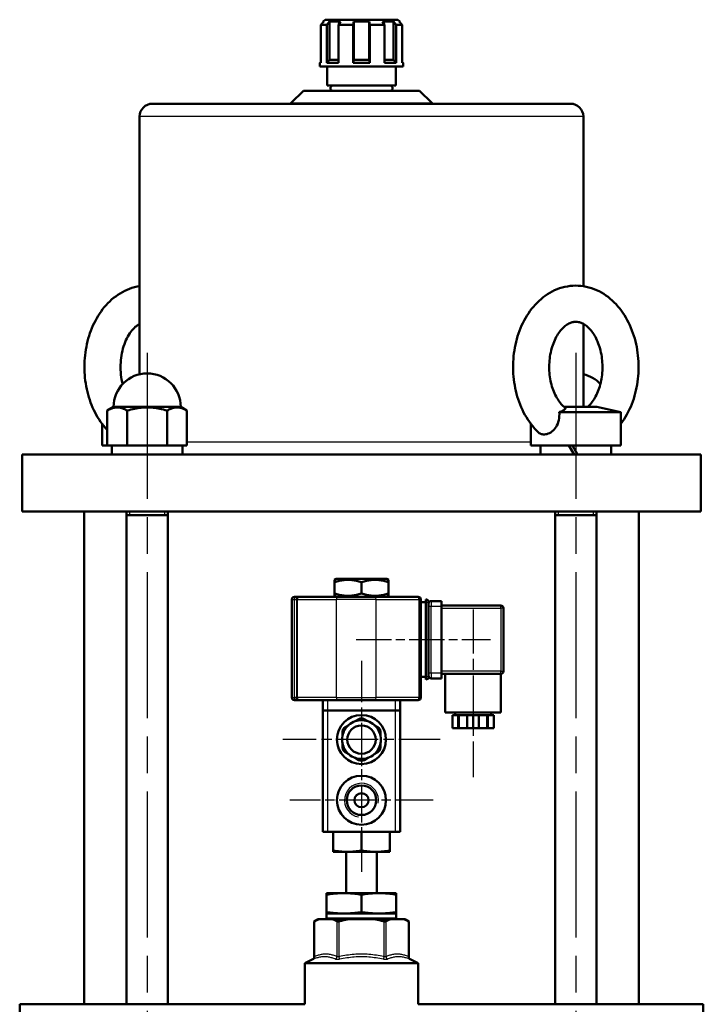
# Model space of a CAD drawing. Header units: millimetres. Extents: x 125 to 1848, y 446 to 2425.
# Tile 13 of 13: x 1460 to 1725, y 2025 to 2406. Entities that reach past the tile are written whole.
import ezdxf

# ---------------------------------------------------------------- set-up
doc = ezdxf.new("R2010")
doc.units = ezdxf.units.MM
doc.header["$LTSCALE"] = 10
doc.linetypes.add('CHAIN', pattern=[0.3543, 0.2362, -0.0295, 0.0591, -0.0295])
for name, color, linetype, lineweight in [('Gewinde(DIN)', 3, 'Continuous', 25), ('Mittellinie(DIN)', 4, 'CHAIN', 25), ('Mittelpunktmarkierung(DIN)', 4, 'CHAIN', 25), ('Sichtbare Kanten(DIN)', 7, 'Continuous', 50), ('Sichtbare tangentiale Kanten(DIN)', 3, 'Continuous', 25)]:
    doc.layers.add(name, color=color, linetype=linetype, lineweight=lineweight)

msp = doc.modelspace()

# ---------------------------------------------------------------- linework, layer by layer
at = {"layer": 'Gewinde(DIN)'}
for p, q in [((1503.09, 2215.75), (1503.09, 2214.25)), ((1516.68, 2214.25), (1516.68, 2215.75)), ((1669.26, 2215.75), (1669.26, 2214.25)), ((1682.85, 2214.25), (1682.85, 2215.75))]:
    msp.add_line(p, q, dxfattribs=at)
msp.add_arc((1592.97, 2103.83), 6.58, 350, 260, dxfattribs=at)
at = {"layer": 'Mittellinie(DIN)', "linetype": 'CHAIN', "ltscale": 23.990969}
for p, q in [((1509.89, 2277.25), (1509.89, 1958.25)), ((1676.06, 2277.25), (1676.06, 1958.25))]:
    msp.add_line(p, q, dxfattribs=at)
at = {"layer": 'Mittellinie(DIN)', "linetype": 'CHAIN', "ltscale": 7.222748}
msp.add_line((1636.22, 2177.78), (1636.22, 2112.78), dxfattribs=at)
at = {"layer": 'Mittellinie(DIN)', "linetype": 'CHAIN', "ltscale": 5.778179}
msp.add_line((1590.97, 2166.13), (1642.97, 2166.13), dxfattribs=at)
at = {"layer": 'Mittelpunktmarkierung(DIN)', "linetype": 'CHAIN', "ltscale": 6.778265}
for p, q in [((1592.97, 2157.83), (1592.97, 2096.83)), ((1623.47, 2127.33), (1562.47, 2127.33))]:
    msp.add_line(p, q, dxfattribs=at)
at = {"layer": 'Mittelpunktmarkierung(DIN)', "linetype": 'CHAIN', "ltscale": 6.167101}
for p, q in [((1592.97, 2131.58), (1592.97, 2076.08)), ((1620.72, 2103.83), (1565.22, 2103.83))]:
    msp.add_line(p, q, dxfattribs=at)
at = {"layer": 'Sichtbare Kanten(DIN)'}
for p, q in [((1578.43, 2405.55), (1577.21, 2404.3)), ((1577.21, 2404.3), (1577.21, 2389.55)), ((1579.53, 2404.3), (1577.21, 2404.3)), ((1578.87, 2406.3), (1578.12, 2405.55)), ((1578.43, 2405.55), (1578.12, 2405.55)), ((1578.12, 2405.55), (1578.12, 2405.24)), ((1578.87, 2406.3), (1607.07, 2406.3)), ((1579.53, 2404.3), (1580.57, 2405.55)), ((1579.53, 2389.55), (1579.53, 2404.3)), ((1580.57, 2405.55), (1580.57, 2390.8)), ((1584.81, 2405.55), (1580.57, 2405.55)), ((1584.81, 2405.55), (1584.12, 2404.3)), ((1584.12, 2404.3), (1584.12, 2389.55)), ((1589.72, 2404.3), (1584.12, 2404.3)), ((1589.72, 2404.3), (1589.98, 2405.55)), ((1589.72, 2389.55), (1589.72, 2404.3)), ((1589.98, 2405.55), (1589.98, 2390.8)), ((1595.97, 2405.55), (1589.98, 2405.55)), ((1595.97, 2405.55), (1595.97, 2390.8)), ((1595.97, 2405.55), (1596.22, 2404.3)), ((1596.22, 2404.3), (1596.22, 2389.55)), ((1601.83, 2404.3), (1596.22, 2404.3)), ((1601.83, 2404.3), (1601.14, 2405.55)), ((1605.38, 2405.55), (1601.14, 2405.55)), ((1601.83, 2389.55), (1601.83, 2404.3)), ((1605.38, 2405.55), (1605.38, 2390.8)), ((1605.38, 2405.55), (1606.42, 2404.3)), ((1606.42, 2404.3), (1606.42, 2389.55)), ((1608.74, 2404.3), (1606.42, 2404.3)), ((1607.07, 2406.3), (1607.82, 2405.55)), ((1608.74, 2404.3), (1607.52, 2405.55)), ((1607.82, 2405.55), (1607.52, 2405.55)), ((1607.82, 2405.55), (1607.82, 2405.24)), ((1608.74, 2389.55), (1608.74, 2404.3)), ((1577.21, 2389.88), (1576.87, 2389.55)), ((1577.21, 2389.55), (1576.87, 2389.55)), ((1576.87, 2388.1), (1576.87, 2389.55)), ((1580.57, 2390.8), (1579.53, 2389.55)), ((1584.12, 2389.55), (1579.53, 2389.55)), ((1580.57, 2390.8), (1584.12, 2390.8)), ((1589.98, 2390.8), (1589.72, 2389.55)), ((1596.22, 2389.55), (1589.72, 2389.55)), ((1589.98, 2390.8), (1595.97, 2390.8)), ((1596.22, 2389.55), (1595.97, 2390.8)), ((1601.83, 2390.8), (1605.38, 2390.8)), ((1606.42, 2389.55), (1601.83, 2389.55)), ((1606.42, 2389.55), (1605.38, 2390.8)), ((1608.74, 2389.88), (1609.07, 2389.55)), ((1609.07, 2389.55), (1608.74, 2389.55)), ((1609.07, 2388.1), (1609.07, 2389.55)), ((1609.07, 2388.1), (1576.87, 2388.1)), ((1579.67, 2380.75), (1579.67, 2388.1)), ((1606.27, 2380.75), (1606.27, 2388.1)), ((1570.47, 2378.75), (1565.77, 2374.04)), ((1570.47, 2378.75), (1615.47, 2378.75)), ((1606.27, 2380.75), (1579.67, 2380.75)), ((1615.47, 2378.75), (1620.18, 2374.04)), ((1511.97, 2373.75), (1673.97, 2373.75)), ((1506.97, 2368.75), (1506.97, 2268.92)), ((1678.97, 2368.75), (1678.97, 2303.03)), ((1678.97, 2288.44), (1678.97, 2256.24)), ((1496.89, 2256.25), (1494.44, 2254.84)), ((1496.89, 2256.25), (1522.89, 2256.25)), ((1522.89, 2256.25), (1525.33, 2254.84)), ((1684.17, 2256.24), (1671.48, 2256.24)), ((1678.97, 2256.25), (1680.64, 2256.25)), ((1684.17, 2256.24), (1693.56, 2254.25)), ((1494.44, 2241.25), (1494.44, 2254.84)), ((1502.17, 2241.25), (1502.17, 2254.84)), ((1517.61, 2241.25), (1517.61, 2254.84)), ((1525.33, 2241.25), (1525.33, 2254.84)), ((1693.56, 2254.25), (1669.63, 2254.25)), ((1693.56, 2241.25), (1693.56, 2254.25)), ((1492.39, 2241.25), (1492.39, 2249.74)), ((1658.56, 2241.25), (1658.56, 2249.74)), ((1494.44, 2241.25), (1492.39, 2241.25)), ((1494.44, 2241.25), (1496.82, 2241.25)), ((1496.19, 2238.96), (1496.19, 2241.25)), ((1496.82, 2241.25), (1499.79, 2241.25)), ((1499.79, 2241.25), (1502.17, 2241.25)), ((1502.17, 2241.25), (1506.92, 2241.25)), ((1506.92, 2241.25), (1512.86, 2241.25)), ((1512.86, 2241.25), (1517.61, 2241.25)), ((1517.61, 2241.25), (1519.99, 2241.25)), ((1519.99, 2241.25), (1522.96, 2241.25)), ((1522.96, 2241.25), (1525.33, 2241.25)), ((1523.59, 2237.75), (1523.59, 2241.25)), ((1693.56, 2241.25), (1658.56, 2241.25)), ((1662.36, 2237.75), (1662.36, 2241.25)), ((1673.34, 2241.25), (1675.36, 2237.75)), ((1676.76, 2237.75), (1674.74, 2241.25)), ((1689.76, 2237.75), (1689.76, 2241.25)), ((1461.47, 2237.75), (1724.47, 2237.75)), ((1461.47, 2237.75), (1461.47, 2215.75)), ((1724.47, 2237.75), (1724.47, 2215.75)), ((1461.47, 2215.75), (1724.47, 2215.75)), ((1485.47, 2215.75), (1485.47, 2024.75)), ((1501.89, 2215.75), (1501.89, 2024.75)), ((1517.89, 2214.25), (1501.89, 2214.25)), ((1517.89, 2215.75), (1517.89, 2024.75)), ((1668.06, 2215.75), (1668.06, 2024.75)), ((1684.06, 2214.25), (1668.06, 2214.25)), ((1684.06, 2215.75), (1684.06, 2024.75)), ((1700.47, 2215.75), (1700.47, 2024.75)), ((1583.15, 2189.63), (1582.47, 2189.23)), ((1582.47, 2188.3), (1582.47, 2189.23)), ((1582.47, 2183.96), (1582.47, 2188.3)), ((1602.79, 2189.63), (1583.15, 2189.63)), ((1592.97, 2183.96), (1592.97, 2188.3)), ((1602.79, 2189.63), (1603.47, 2189.23)), ((1603.47, 2189.23), (1603.47, 2188.3)), ((1603.47, 2183.96), (1603.47, 2188.3)), ((1567.73, 2182.63), (1566.97, 2182.63)), ((1568.64, 2182.63), (1567.73, 2182.63)), ((1583.69, 2182.63), (1568.64, 2182.63)), ((1582.47, 2183.02), (1582.47, 2183.96)), ((1583.15, 2182.63), (1582.47, 2183.02)), ((1583.69, 2182.63), (1598.38, 2182.63)), ((1614.97, 2182.63), (1598.38, 2182.63)), ((1602.79, 2182.63), (1603.47, 2183.02)), ((1603.47, 2183.96), (1603.47, 2183.02)), ((1565.97, 2181.63), (1565.97, 2143.63)), ((1615.97, 2143.63), (1615.97, 2181.63)), ((1615.97, 2180.63), (1617.97, 2180.63)), ((1617.97, 2180.63), (1617.97, 2181.63)), ((1617.97, 2151.63), (1617.97, 2180.63)), ((1618.97, 2151.63), (1618.97, 2180.63)), ((1623.97, 2181.03), (1619.97, 2181.03)), ((1623.97, 2181.03), (1623.97, 2179.03)), ((1646.97, 2179.28), (1623.97, 2179.28)), ((1623.97, 2179.03), (1623.97, 2153.03)), ((1647.97, 2153.78), (1647.97, 2178.28)), ((1623.97, 2153.03), (1623.97, 2151.03)), ((1623.97, 2152.78), (1646.97, 2152.78)), ((1625.47, 2152.78), (1625.47, 2137.78)), ((1646.97, 2152.78), (1646.97, 2137.78)), ((1615.97, 2151.63), (1617.97, 2151.63)), ((1617.97, 2150.63), (1617.97, 2151.63)), ((1619.97, 2151.03), (1623.97, 2151.03)), ((1566.97, 2142.63), (1567.73, 2142.63)), ((1567.73, 2142.63), (1568.64, 2142.63)), ((1568.64, 2142.63), (1583.69, 2142.63)), ((1577.97, 2142.63), (1577.97, 2138.63)), ((1598.38, 2142.63), (1583.69, 2142.63)), ((1598.38, 2142.63), (1614.97, 2142.63)), ((1607.97, 2138.63), (1607.97, 2142.63)), ((1577.97, 2138.63), (1579.97, 2138.63)), ((1577.97, 2138.63), (1577.97, 2091.63)), ((1605.97, 2138.63), (1579.97, 2138.63)), ((1605.97, 2138.63), (1607.97, 2138.63)), ((1607.97, 2091.63), (1607.97, 2138.63)), ((1646.97, 2137.78), (1625.47, 2137.78)), ((1630.49, 2136.78), (1628.22, 2136.78)), ((1628.22, 2136.78), (1628.22, 2131.78)), ((1629.22, 2137.78), (1629.22, 2136.78)), ((1630.74, 2136.78), (1630.49, 2136.78)), ((1630.49, 2131.78), (1630.49, 2136.78)), ((1633.96, 2136.78), (1630.74, 2136.78)), ((1630.74, 2131.78), (1630.74, 2136.78)), ((1636.22, 2136.78), (1633.96, 2136.78)), ((1633.96, 2136.78), (1633.96, 2131.78)), ((1638.49, 2136.78), (1636.22, 2136.78)), ((1636.22, 2136.78), (1636.22, 2131.78)), ((1641.71, 2136.78), (1638.49, 2136.78)), ((1638.49, 2131.78), (1638.49, 2136.78)), ((1641.96, 2136.78), (1641.71, 2136.78)), ((1641.71, 2131.78), (1641.71, 2136.78)), ((1644.22, 2136.78), (1641.96, 2136.78)), ((1641.96, 2136.78), (1641.96, 2131.78)), ((1643.22, 2137.78), (1643.22, 2136.78)), ((1644.22, 2136.78), (1644.22, 2131.78)), ((1588.05, 2132.98), (1586.61, 2132.15)), ((1591.97, 2135.25), (1590.54, 2134.42)), ((1595.41, 2134.42), (1593.97, 2135.25)), ((1599.34, 2132.15), (1597.9, 2132.98)), ((1585.61, 2130.42), (1585.61, 2128.76)), ((1600.34, 2128.76), (1600.34, 2130.42)), ((1628.22, 2131.78), (1630.49, 2131.78)), ((1630.74, 2131.78), (1630.49, 2131.78)), ((1633.96, 2131.78), (1630.74, 2131.78)), ((1633.96, 2131.78), (1636.22, 2131.78)), ((1636.22, 2131.78), (1638.49, 2131.78)), ((1641.71, 2131.78), (1638.49, 2131.78)), ((1641.96, 2131.78), (1641.71, 2131.78)), ((1641.96, 2131.78), (1644.22, 2131.78)), ((1585.61, 2125.89), (1585.61, 2124.23)), ((1600.34, 2124.23), (1600.34, 2125.89)), ((1586.61, 2122.5), (1588.05, 2121.67)), ((1597.9, 2121.67), (1599.34, 2122.5)), ((1590.54, 2120.23), (1591.97, 2119.4)), ((1593.97, 2119.4), (1595.41, 2120.23)), ((1579.97, 2091.63), (1577.97, 2091.63)), ((1605.97, 2091.63), (1579.97, 2091.63)), ((1581.97, 2084.28), (1581.97, 2091.63)), ((1592.97, 2084.28), (1592.97, 2091.63)), ((1603.97, 2084.28), (1603.97, 2091.63)), ((1607.97, 2091.63), (1605.97, 2091.63)), ((1581.97, 2084.28), (1581.97, 2083.83)), ((1587.47, 2083.83), (1581.97, 2083.83)), ((1586.97, 2067.83), (1586.97, 2083.83)), ((1598.47, 2083.83), (1587.47, 2083.83)), ((1603.97, 2083.83), (1598.47, 2083.83)), ((1598.97, 2067.83), (1598.97, 2083.83)), ((1603.97, 2083.83), (1603.97, 2084.28)), ((1606.47, 2067.83), (1579.47, 2067.83)), ((1579.47, 2067.83), (1579.47, 2067.27)), ((1579.47, 2067.83), (1579.47, 2067.83)), ((1579.47, 2060.48), (1579.47, 2067.27)), ((1592.97, 2060.48), (1592.97, 2067.27)), ((1606.47, 2067.27), (1606.47, 2067.83)), ((1606.47, 2067.83), (1606.47, 2067.83)), ((1606.47, 2060.48), (1606.47, 2067.27)), ((1579.47, 2060.48), (1579.47, 2059.92)), ((1606.47, 2059.92), (1606.47, 2060.48)), ((1576.23, 2057.75), (1574.65, 2056.84)), ((1574.79, 2056.91), (1574.65, 2056.84)), ((1574.65, 2043.1), (1574.65, 2056.84)), ((1576.65, 2057.75), (1576.23, 2057.75)), ((1581.58, 2057.75), (1576.65, 2057.75)), ((1606.47, 2059.92), (1579.47, 2059.92)), ((1579.47, 2059.92), (1579.47, 2059.92)), ((1579.47, 2059.92), (1579.47, 2058.09)), ((1588.04, 2057.75), (1581.58, 2057.75)), ((1597.91, 2057.75), (1588.04, 2057.75)), ((1604.36, 2057.75), (1597.91, 2057.75)), ((1609.3, 2057.75), (1604.36, 2057.75)), ((1606.47, 2059.92), (1606.47, 2059.92)), ((1606.47, 2059.92), (1606.47, 2058.09)), ((1609.72, 2057.75), (1609.3, 2057.75)), ((1609.72, 2057.75), (1611.29, 2056.84)), ((1611.29, 2056.84), (1611.16, 2056.91)), ((1611.29, 2043.1), (1611.29, 2056.84)), ((1574.08, 2042.19), (1570.97, 2040.75)), ((1611.87, 2042.19), (1614.97, 2040.75)), ((1570.97, 2040.75), (1614.97, 2040.75)), ((1570.97, 2024.75), (1570.97, 2040.75)), ((1614.97, 2024.75), (1614.97, 2040.75)), ((1460.47, 2024.75), (1570.97, 2024.75)), ((1460.47, 2024.75), (1460.47, 1999.53)), ((1614.97, 2024.75), (1725.47, 2024.75)), ((1725.47, 2024.75), (1725.47, 1999.53))]:
    msp.add_line(p, q, dxfattribs=at)
at = {"layer": 'Sichtbare Kanten(DIN)', "flags": 128}
for points in [[(1506.97, 2303.03), (1505.97, 2302.85), (1504.98, 2302.62), (1504.01, 2302.33), (1503.05, 2302), (1502.1, 2301.63), (1501.18, 2301.2), (1500.28, 2300.74), (1499.4, 2300.23), (1498.54, 2299.68), (1497.71, 2299.09), (1496.9, 2298.47), (1496.12, 2297.81), (1495.37, 2297.12), (1494.64, 2296.4), (1493.94, 2295.65), (1493.27, 2294.87), (1492.62, 2294.06), (1492, 2293.23), (1491.41, 2292.37), (1490.85, 2291.49), (1490.32, 2290.58), (1489.81, 2289.66), (1489.33, 2288.72), (1488.88, 2287.75), (1488.46, 2286.78), (1488.07, 2285.78), (1487.7, 2284.77), (1487.36, 2283.75), (1487.06, 2282.71), (1486.78, 2281.66), (1486.53, 2280.6), (1486.31, 2279.54), (1486.11, 2278.46), (1485.95, 2277.38), (1485.81, 2276.29), (1485.71, 2275.2), (1485.63, 2274.1), (1485.58, 2273), (1485.57, 2271.9), (1485.58, 2270.8), (1485.62, 2269.7), (1485.68, 2268.6), (1485.78, 2267.51), (1485.91, 2266.42), (1486.06, 2265.33), (1486.25, 2264.25), (1486.46, 2263.18), (1486.71, 2262.12), (1486.98, 2261.07), (1487.28, 2260.03), (1487.61, 2259), (1487.96, 2257.99), (1488.35, 2256.99), (1488.76, 2256.01), (1489.2, 2255.04), (1489.68, 2254.09), (1490.17, 2253.16), (1490.7, 2252.26), (1491.26, 2251.37), (1491.84, 2250.5), (1492.45, 2249.66), (1493.09, 2248.85), (1493.75, 2248.06), (1494.44, 2247.3)], [(1661.5, 2246.41), (1660.76, 2247.15), (1660.04, 2247.93), (1659.35, 2248.74), (1658.69, 2249.58), (1658.05, 2250.44), (1657.45, 2251.33), (1656.88, 2252.24), (1656.34, 2253.18), (1655.82, 2254.14), (1655.34, 2255.11), (1654.89, 2256.11), (1654.46, 2257.13), (1654.07, 2258.16), (1653.71, 2259.21), (1653.38, 2260.27), (1653.07, 2261.34), (1652.8, 2262.43), (1652.56, 2263.52), (1652.35, 2264.63), (1652.17, 2265.74), (1652.02, 2266.86), (1651.91, 2267.99), (1651.82, 2269.12), (1651.76, 2270.25), (1651.74, 2271.38), (1651.74, 2272.52), (1651.78, 2273.65), (1651.85, 2274.78), (1651.94, 2275.91), (1652.07, 2277.03), (1652.23, 2278.15), (1652.42, 2279.26), (1652.64, 2280.36), (1652.9, 2281.46), (1653.18, 2282.54), (1653.49, 2283.61), (1653.83, 2284.66), (1654.21, 2285.71), (1654.61, 2286.73), (1655.04, 2287.74), (1655.51, 2288.73), (1656, 2289.7), (1656.53, 2290.65), (1657.08, 2291.58), (1657.66, 2292.49), (1658.27, 2293.37), (1658.92, 2294.22), (1659.59, 2295.05), (1660.29, 2295.85), (1661.02, 2296.61), (1661.78, 2297.35), (1662.56, 2298.05), (1663.38, 2298.71), (1664.22, 2299.34), (1665.09, 2299.93), (1665.98, 2300.47), (1666.9, 2300.98), (1667.84, 2301.43), (1668.8, 2301.84), (1669.78, 2302.21), (1670.78, 2302.52), (1671.8, 2302.77), (1672.83, 2302.97), (1673.86, 2303.12), (1674.91, 2303.21), (1675.96, 2303.25), (1677, 2303.22), (1678.05, 2303.15), (1679.09, 2303.01), (1680.12, 2302.82), (1681.14, 2302.57), (1682.14, 2302.27), (1683.13, 2301.92), (1684.09, 2301.52), (1685.04, 2301.07), (1685.96, 2300.58), (1686.86, 2300.04), (1687.73, 2299.46), (1688.58, 2298.84), (1689.4, 2298.18), (1690.19, 2297.49), (1690.95, 2296.76), (1691.69, 2296), (1692.4, 2295.21), (1693.07, 2294.38), (1693.72, 2293.54), (1694.34, 2292.66), (1694.93, 2291.76), (1695.49, 2290.84), (1696.02, 2289.89), (1696.52, 2288.92), (1696.99, 2287.94), (1697.42, 2286.93), (1697.83, 2285.91), (1698.21, 2284.87), (1698.56, 2283.82), (1698.88, 2282.75), (1699.17, 2281.67), (1699.43, 2280.58), (1699.65, 2279.48), (1699.85, 2278.37), (1700.02, 2277.25), (1700.15, 2276.13), (1700.26, 2275), (1700.33, 2273.87), (1700.37, 2272.74), (1700.38, 2271.6), (1700.36, 2270.47), (1700.31, 2269.34), (1700.23, 2268.21), (1700.12, 2267.08), (1699.98, 2265.96), (1699.8, 2264.85), (1699.6, 2263.74), (1699.36, 2262.64), (1699.1, 2261.55), (1698.8, 2260.48), (1698.48, 2259.41), (1698.12, 2258.36), (1697.73, 2257.33), (1697.32, 2256.31), (1696.87, 2255.31), (1696.39, 2254.33), (1695.88, 2253.36), (1695.35, 2252.42), (1694.78, 2251.51), (1694.18, 2250.61), (1693.56, 2249.74)], [(1506.97, 2288.44), (1506.56, 2288.2), (1506.14, 2287.91), (1505.71, 2287.59), (1505.28, 2287.22), (1504.85, 2286.82), (1504.42, 2286.37), (1504, 2285.88), (1503.58, 2285.34), (1503.17, 2284.77), (1502.78, 2284.15), (1502.39, 2283.5), (1502.03, 2282.81), (1501.68, 2282.08), (1501.36, 2281.32), (1501.05, 2280.53), (1500.77, 2279.72), (1500.52, 2278.87), (1500.3, 2278.01), (1500.1, 2277.12), (1499.93, 2276.22), (1499.8, 2275.3), (1499.69, 2274.37), (1499.62, 2273.44), (1499.57, 2272.49), (1499.57, 2271.55), (1499.59, 2270.6), (1499.64, 2269.66), (1499.73, 2268.73), (1499.85, 2267.81), (1500, 2266.89), (1500.18, 2266), (1500.39, 2265.12)], [(1671.85, 2255.93), (1671.49, 2256.24), (1671.13, 2256.57), (1670.77, 2256.94), (1670.41, 2257.34), (1670.05, 2257.76), (1669.7, 2258.22), (1669.36, 2258.7), (1669.03, 2259.21), (1668.7, 2259.75), (1668.39, 2260.32), (1668.09, 2260.91), (1667.8, 2261.53), (1667.53, 2262.17), (1667.27, 2262.83), (1667.03, 2263.51), (1666.81, 2264.21), (1666.61, 2264.93), (1666.43, 2265.66), (1666.26, 2266.4), (1666.12, 2267.16), (1666, 2267.93), (1665.9, 2268.71), (1665.83, 2269.49), (1665.77, 2270.28), (1665.74, 2271.07), (1665.74, 2271.87), (1665.75, 2272.66), (1665.79, 2273.45), (1665.85, 2274.24), (1665.93, 2275.02), (1666.04, 2275.8), (1666.16, 2276.56), (1666.31, 2277.32), (1666.48, 2278.06), (1666.67, 2278.79), (1666.87, 2279.5), (1667.1, 2280.19), (1667.35, 2280.87), (1667.61, 2281.52), (1667.88, 2282.15), (1668.18, 2282.76), (1668.48, 2283.35), (1668.8, 2283.91), (1669.13, 2284.44), (1669.46, 2284.94), (1669.81, 2285.42), (1670.16, 2285.86), (1670.52, 2286.28), (1670.88, 2286.67), (1671.24, 2287.03), (1671.6, 2287.35), (1671.96, 2287.65), (1672.32, 2287.92), (1672.67, 2288.16), (1673.02, 2288.37), (1673.37, 2288.56), (1673.7, 2288.72), (1674.03, 2288.86), (1674.36, 2288.98), (1674.67, 2289.07), (1674.99, 2289.14), (1675.3, 2289.2), (1675.9, 2289.25), (1676.51, 2289.23), (1677.12, 2289.14), (1677.44, 2289.07), (1677.75, 2288.98), (1678.08, 2288.86), (1678.41, 2288.73), (1678.75, 2288.56), (1679.09, 2288.38), (1679.44, 2288.16), (1679.8, 2287.92), (1680.15, 2287.65), (1680.51, 2287.36), (1680.87, 2287.03), (1681.24, 2286.68), (1681.59, 2286.29), (1681.95, 2285.87), (1682.3, 2285.43), (1682.65, 2284.95), (1682.99, 2284.45), (1683.31, 2283.92), (1683.63, 2283.36), (1683.94, 2282.78), (1684.23, 2282.17), (1684.51, 2281.54), (1684.77, 2280.88), (1685.01, 2280.21), (1685.24, 2279.51), (1685.45, 2278.8), (1685.64, 2278.07), (1685.81, 2277.33), (1685.95, 2276.58), (1686.08, 2275.81), (1686.19, 2275.04), (1686.27, 2274.26), (1686.33, 2273.47), (1686.37, 2272.68), (1686.38, 2271.88), (1686.38, 2271.09), (1686.34, 2270.3), (1686.29, 2269.51), (1686.22, 2268.72), (1686.12, 2267.95), (1686, 2267.18), (1685.86, 2266.42), (1685.7, 2265.67), (1685.51, 2264.94), (1685.31, 2264.22), (1685.09, 2263.52), (1684.85, 2262.84), (1684.6, 2262.18), (1684.32, 2261.54), (1684.04, 2260.92), (1683.74, 2260.33), (1683.42, 2259.77), (1683.1, 2259.22), (1682.76, 2258.71), (1682.42, 2258.23), (1682.07, 2257.77), (1681.72, 2257.34), (1681.36, 2256.95), (1681, 2256.58), (1680.63, 2256.24)], [(1502.17, 2254.84), (1501.8, 2255.04), (1501.45, 2255.22), (1501.11, 2255.38), (1500.77, 2255.52), (1500.45, 2255.64), (1500.13, 2255.75), (1499.82, 2255.84), (1499.51, 2255.91), (1499.21, 2255.96), (1498.9, 2256), (1498.6, 2256.02), (1498.31, 2256.03), (1498.01, 2256.02), (1497.71, 2256), (1497.41, 2255.96), (1497.1, 2255.91), (1496.79, 2255.84), (1496.48, 2255.75), (1496.16, 2255.64), (1495.84, 2255.52), (1495.5, 2255.38), (1495.16, 2255.22), (1494.81, 2255.04), (1494.44, 2254.84)], [(1517.61, 2254.84), (1516.88, 2255.04), (1516.18, 2255.22), (1515.49, 2255.38), (1514.82, 2255.52), (1514.17, 2255.64), (1513.54, 2255.75), (1512.91, 2255.84), (1512.3, 2255.91), (1511.69, 2255.96), (1511.09, 2256), (1510.49, 2256.02), (1509.89, 2256.03), (1509.29, 2256.02), (1508.69, 2256), (1508.09, 2255.96), (1507.48, 2255.91), (1506.86, 2255.84), (1506.24, 2255.75), (1505.6, 2255.64), (1504.95, 2255.52), (1504.29, 2255.38), (1503.6, 2255.22), (1502.9, 2255.04), (1502.17, 2254.84)], [(1525.33, 2254.84), (1524.97, 2255.04), (1524.62, 2255.22), (1524.27, 2255.38), (1523.94, 2255.52), (1523.62, 2255.64), (1523.3, 2255.75), (1522.98, 2255.84), (1522.68, 2255.91), (1522.37, 2255.96), (1522.07, 2256), (1521.77, 2256.02), (1521.47, 2256.03), (1521.17, 2256.02), (1520.87, 2256), (1520.57, 2255.96), (1520.27, 2255.91), (1519.96, 2255.84), (1519.65, 2255.75), (1519.33, 2255.64), (1519, 2255.52), (1518.67, 2255.38), (1518.33, 2255.22), (1517.98, 2255.04), (1517.61, 2254.84)], [(1671.85, 2255.93), (1671.91, 2255.87), (1671.96, 2255.81), (1671.99, 2255.74), (1672, 2255.68), (1672, 2255.61), (1671.98, 2255.54), (1671.95, 2255.47), (1671.9, 2255.4), (1671.84, 2255.33), (1671.77, 2255.26), (1671.68, 2255.18), (1671.59, 2255.11), (1671.48, 2255.04), (1671.36, 2254.96), (1671.23, 2254.89), (1671.1, 2254.82), (1670.95, 2254.75), (1670.79, 2254.67), (1670.62, 2254.6), (1670.44, 2254.53), (1670.25, 2254.46), (1670.05, 2254.39), (1669.84, 2254.32), (1669.63, 2254.25)], [(1669.63, 2254.25), (1669.67, 2253.46), (1669.65, 2252.68), (1669.59, 2251.9), (1669.46, 2251.13), (1669.27, 2250.38), (1669.02, 2249.68), (1668.73, 2249.05), (1668.4, 2248.49), (1668.04, 2247.97), (1667.65, 2247.51), (1667.23, 2247.09), (1666.78, 2246.71), (1666.31, 2246.38), (1665.83, 2246.11), (1665.34, 2245.89), (1664.85, 2245.73), (1664.37, 2245.62), (1663.9, 2245.56), (1663.44, 2245.56), (1663, 2245.62), (1662.59, 2245.74), (1662.2, 2245.91), (1661.84, 2246.13), (1661.5, 2246.41)], [(1592.97, 2188.3), (1592.48, 2188.46), (1592, 2188.6), (1591.53, 2188.72), (1591.08, 2188.84), (1590.64, 2188.93), (1590.21, 2189.01), (1589.78, 2189.08), (1589.36, 2189.14), (1588.95, 2189.18), (1588.54, 2189.21), (1588.13, 2189.23), (1587.72, 2189.23), (1587.32, 2189.23), (1586.91, 2189.21), (1586.5, 2189.18), (1586.09, 2189.14), (1585.67, 2189.08), (1585.24, 2189.01), (1584.81, 2188.93), (1584.37, 2188.84), (1583.92, 2188.72), (1583.45, 2188.6), (1582.97, 2188.46), (1582.47, 2188.3)], [(1603.47, 2188.3), (1602.98, 2188.46), (1602.5, 2188.6), (1602.03, 2188.72), (1601.58, 2188.84), (1601.14, 2188.93), (1600.71, 2189.01), (1600.28, 2189.08), (1599.86, 2189.14), (1599.45, 2189.18), (1599.04, 2189.21), (1598.63, 2189.23), (1598.22, 2189.23), (1597.82, 2189.23), (1597.41, 2189.21), (1597, 2189.18), (1596.59, 2189.14), (1596.17, 2189.08), (1595.74, 2189.01), (1595.31, 2188.93), (1594.87, 2188.84), (1594.42, 2188.72), (1593.95, 2188.6), (1593.47, 2188.46), (1592.97, 2188.3)], [(1582.47, 2183.96), (1582.97, 2183.8), (1583.45, 2183.66), (1583.92, 2183.53), (1584.37, 2183.42), (1584.81, 2183.32), (1585.24, 2183.24), (1585.67, 2183.17), (1586.09, 2183.12), (1586.5, 2183.07), (1586.91, 2183.04), (1587.32, 2183.03), (1587.72, 2183.02), (1588.13, 2183.03), (1588.54, 2183.04), (1588.95, 2183.07), (1589.36, 2183.12), (1589.78, 2183.17), (1590.21, 2183.24), (1590.64, 2183.32), (1591.08, 2183.42), (1591.53, 2183.53), (1592, 2183.66), (1592.48, 2183.8), (1592.97, 2183.96)], [(1592.97, 2183.96), (1593.47, 2183.8), (1593.95, 2183.66), (1594.42, 2183.53), (1594.87, 2183.42), (1595.31, 2183.32), (1595.74, 2183.24), (1596.17, 2183.17), (1596.59, 2183.12), (1597, 2183.07), (1597.41, 2183.04), (1597.82, 2183.03), (1598.22, 2183.02), (1598.63, 2183.03), (1599.04, 2183.04), (1599.45, 2183.07), (1599.86, 2183.12), (1600.28, 2183.17), (1600.71, 2183.24), (1601.14, 2183.32), (1601.58, 2183.42), (1602.03, 2183.53), (1602.5, 2183.66), (1602.98, 2183.8), (1603.47, 2183.96)], [(1587.47, 2083.83), (1587.25, 2083.83), (1587.03, 2083.83), (1586.81, 2083.83), (1586.59, 2083.84), (1586.37, 2083.85), (1586.15, 2083.86), (1585.93, 2083.87), (1585.71, 2083.88), (1585.49, 2083.89), (1585.27, 2083.91), (1585.04, 2083.92), (1584.82, 2083.94), (1584.59, 2083.96), (1584.37, 2083.98), (1584.14, 2084), (1583.91, 2084.03), (1583.67, 2084.05), (1583.44, 2084.08), (1583.2, 2084.11), (1582.96, 2084.14), (1582.72, 2084.17), (1582.47, 2084.21), (1582.23, 2084.25), (1581.97, 2084.28)], [(1592.97, 2084.28), (1592.72, 2084.25), (1592.47, 2084.21), (1592.23, 2084.17), (1591.99, 2084.14), (1591.75, 2084.11), (1591.51, 2084.08), (1591.27, 2084.05), (1591.04, 2084.03), (1590.81, 2084), (1590.58, 2083.98), (1590.36, 2083.96), (1590.13, 2083.94), (1589.91, 2083.92), (1589.68, 2083.91), (1589.46, 2083.89), (1589.24, 2083.88), (1589.02, 2083.87), (1588.8, 2083.86), (1588.58, 2083.85), (1588.36, 2083.84), (1588.14, 2083.83), (1587.92, 2083.83), (1587.7, 2083.83), (1587.47, 2083.83)], [(1598.47, 2083.83), (1598.25, 2083.83), (1598.03, 2083.83), (1597.81, 2083.83), (1597.59, 2083.84), (1597.37, 2083.85), (1597.15, 2083.86), (1596.93, 2083.87), (1596.71, 2083.88), (1596.49, 2083.89), (1596.27, 2083.91), (1596.04, 2083.92), (1595.82, 2083.94), (1595.59, 2083.96), (1595.37, 2083.98), (1595.14, 2084), (1594.91, 2084.03), (1594.67, 2084.05), (1594.44, 2084.08), (1594.2, 2084.11), (1593.96, 2084.14), (1593.72, 2084.17), (1593.47, 2084.21), (1593.23, 2084.25), (1592.97, 2084.28)], [(1603.97, 2084.28), (1603.72, 2084.25), (1603.47, 2084.21), (1603.23, 2084.17), (1602.99, 2084.14), (1602.75, 2084.11), (1602.51, 2084.08), (1602.27, 2084.05), (1602.04, 2084.03), (1601.81, 2084), (1601.58, 2083.98), (1601.36, 2083.96), (1601.13, 2083.94), (1600.91, 2083.92), (1600.68, 2083.91), (1600.46, 2083.89), (1600.24, 2083.88), (1600.02, 2083.87), (1599.8, 2083.86), (1599.58, 2083.85), (1599.36, 2083.84), (1599.14, 2083.83), (1598.92, 2083.83), (1598.7, 2083.83), (1598.47, 2083.83)], [(1579.47, 2067.27), (1580.11, 2067.36), (1580.73, 2067.45), (1581.33, 2067.52), (1581.91, 2067.59), (1582.48, 2067.65), (1583.03, 2067.7), (1583.58, 2067.74), (1584.12, 2067.77), (1584.65, 2067.79), (1585.18, 2067.81), (1585.7, 2067.82), (1586.22, 2067.83), (1586.75, 2067.82), (1587.27, 2067.81), (1587.8, 2067.79), (1588.33, 2067.77), (1588.87, 2067.74), (1589.41, 2067.7), (1589.97, 2067.65), (1590.54, 2067.59), (1591.12, 2067.52), (1591.72, 2067.45), (1592.34, 2067.36), (1592.97, 2067.27)], [(1592.97, 2067.27), (1593.61, 2067.36), (1594.23, 2067.45), (1594.83, 2067.52), (1595.41, 2067.59), (1595.98, 2067.65), (1596.53, 2067.7), (1597.08, 2067.74), (1597.62, 2067.77), (1598.15, 2067.79), (1598.68, 2067.81), (1599.2, 2067.82), (1599.72, 2067.83), (1600.25, 2067.82), (1600.77, 2067.81), (1601.3, 2067.79), (1601.83, 2067.77), (1602.37, 2067.74), (1602.91, 2067.7), (1603.47, 2067.65), (1604.04, 2067.59), (1604.62, 2067.52), (1605.22, 2067.45), (1605.84, 2067.36), (1606.47, 2067.27)], [(1592.97, 2060.48), (1592.34, 2060.38), (1591.72, 2060.3), (1591.12, 2060.22), (1590.54, 2060.16), (1589.97, 2060.1), (1589.41, 2060.05), (1588.87, 2060.01), (1588.33, 2059.98), (1587.8, 2059.95), (1587.27, 2059.93), (1586.75, 2059.92), (1586.22, 2059.92), (1585.7, 2059.92), (1585.18, 2059.93), (1584.65, 2059.95), (1584.12, 2059.98), (1583.58, 2060.01), (1583.03, 2060.05), (1582.48, 2060.1), (1581.91, 2060.16), (1581.33, 2060.22), (1580.73, 2060.3), (1580.11, 2060.38), (1579.47, 2060.48)], [(1606.47, 2060.48), (1605.84, 2060.38), (1605.22, 2060.3), (1604.62, 2060.22), (1604.04, 2060.16), (1603.47, 2060.1), (1602.91, 2060.05), (1602.37, 2060.01), (1601.83, 2059.98), (1601.3, 2059.95), (1600.77, 2059.93), (1600.25, 2059.92), (1599.72, 2059.92), (1599.2, 2059.92), (1598.68, 2059.93), (1598.15, 2059.95), (1597.62, 2059.98), (1597.08, 2060.01), (1596.53, 2060.05), (1595.98, 2060.1), (1595.41, 2060.16), (1594.83, 2060.22), (1594.23, 2060.3), (1593.61, 2060.38), (1592.97, 2060.48)], [(1576.65, 2057.75), (1576.58, 2057.72), (1576.5, 2057.7), (1576.43, 2057.67), (1576.35, 2057.64), (1576.27, 2057.61), (1576.2, 2057.58), (1576.12, 2057.55), (1576.05, 2057.52), (1575.97, 2057.49), (1575.89, 2057.45), (1575.82, 2057.42), (1575.74, 2057.39), (1575.66, 2057.35), (1575.58, 2057.32), (1575.5, 2057.28), (1575.43, 2057.24), (1575.35, 2057.2), (1575.27, 2057.16), (1575.19, 2057.12), (1575.11, 2057.08), (1575.03, 2057.04), (1574.95, 2057), (1574.87, 2056.96), (1574.79, 2056.91)], [(1583.45, 2056.91), (1583.37, 2056.96), (1583.29, 2057), (1583.21, 2057.04), (1583.13, 2057.08), (1583.05, 2057.12), (1582.97, 2057.16), (1582.89, 2057.2), (1582.81, 2057.24), (1582.73, 2057.28), (1582.65, 2057.32), (1582.57, 2057.35), (1582.5, 2057.39), (1582.42, 2057.42), (1582.34, 2057.45), (1582.27, 2057.49), (1582.19, 2057.52), (1582.11, 2057.55), (1582.04, 2057.58), (1581.96, 2057.61), (1581.89, 2057.64), (1581.81, 2057.67), (1581.73, 2057.7), (1581.66, 2057.72), (1581.58, 2057.75)], [(1584.31, 2056.91), (1584.27, 2056.9), (1584.23, 2056.89), (1584.18, 2056.88), (1584.14, 2056.87), (1584.1, 2056.86), (1584.05, 2056.86), (1584.01, 2056.85), (1583.97, 2056.85), (1583.93, 2056.84), (1583.89, 2056.84), (1583.85, 2056.84), (1583.81, 2056.84), (1583.78, 2056.84), (1583.74, 2056.84), (1583.71, 2056.84), (1583.67, 2056.85), (1583.64, 2056.85), (1583.61, 2056.86), (1583.58, 2056.86), (1583.55, 2056.87), (1583.52, 2056.88), (1583.49, 2056.89), (1583.47, 2056.9), (1583.45, 2056.91)], [(1588.04, 2057.75), (1587.89, 2057.72), (1587.74, 2057.7), (1587.59, 2057.67), (1587.44, 2057.64), (1587.29, 2057.61), (1587.14, 2057.58), (1586.98, 2057.55), (1586.83, 2057.52), (1586.68, 2057.49), (1586.52, 2057.45), (1586.37, 2057.42), (1586.22, 2057.39), (1586.06, 2057.35), (1585.9, 2057.32), (1585.75, 2057.28), (1585.59, 2057.24), (1585.43, 2057.2), (1585.28, 2057.16), (1585.12, 2057.12), (1584.96, 2057.08), (1584.8, 2057.04), (1584.64, 2057), (1584.48, 2056.96), (1584.31, 2056.91)], [(1601.63, 2056.91), (1601.47, 2056.96), (1601.31, 2057), (1601.15, 2057.04), (1600.99, 2057.08), (1600.83, 2057.12), (1600.67, 2057.16), (1600.51, 2057.2), (1600.36, 2057.24), (1600.2, 2057.28), (1600.04, 2057.32), (1599.89, 2057.35), (1599.73, 2057.39), (1599.58, 2057.42), (1599.42, 2057.45), (1599.27, 2057.49), (1599.12, 2057.52), (1598.96, 2057.55), (1598.81, 2057.58), (1598.66, 2057.61), (1598.51, 2057.64), (1598.36, 2057.67), (1598.21, 2057.7), (1598.06, 2057.72), (1597.91, 2057.75)], [(1602.5, 2056.91), (1602.48, 2056.9), (1602.45, 2056.89), (1602.43, 2056.88), (1602.4, 2056.87), (1602.37, 2056.86), (1602.34, 2056.86), (1602.31, 2056.85), (1602.28, 2056.85), (1602.24, 2056.84), (1602.21, 2056.84), (1602.17, 2056.84), (1602.13, 2056.84), (1602.1, 2056.84), (1602.06, 2056.84), (1602.02, 2056.84), (1601.98, 2056.85), (1601.94, 2056.85), (1601.89, 2056.86), (1601.85, 2056.86), (1601.81, 2056.87), (1601.76, 2056.88), (1601.72, 2056.89), (1601.68, 2056.9), (1601.63, 2056.91)], [(1604.36, 2057.75), (1604.29, 2057.72), (1604.21, 2057.7), (1604.14, 2057.67), (1604.06, 2057.64), (1603.99, 2057.61), (1603.91, 2057.58), (1603.84, 2057.55), (1603.76, 2057.52), (1603.68, 2057.49), (1603.61, 2057.45), (1603.53, 2057.42), (1603.45, 2057.39), (1603.37, 2057.35), (1603.3, 2057.32), (1603.22, 2057.28), (1603.14, 2057.24), (1603.06, 2057.2), (1602.98, 2057.16), (1602.9, 2057.12), (1602.82, 2057.08), (1602.74, 2057.04), (1602.66, 2057), (1602.58, 2056.96), (1602.5, 2056.91)], [(1611.16, 2056.91), (1611.08, 2056.96), (1611, 2057), (1610.92, 2057.04), (1610.84, 2057.08), (1610.76, 2057.12), (1610.68, 2057.16), (1610.6, 2057.2), (1610.52, 2057.24), (1610.44, 2057.28), (1610.37, 2057.32), (1610.29, 2057.35), (1610.21, 2057.39), (1610.13, 2057.42), (1610.06, 2057.45), (1609.98, 2057.49), (1609.9, 2057.52), (1609.83, 2057.55), (1609.75, 2057.58), (1609.67, 2057.61), (1609.6, 2057.64), (1609.52, 2057.67), (1609.45, 2057.7), (1609.37, 2057.72), (1609.3, 2057.75)]]:
    msp.add_lwpolyline(points, dxfattribs=at)
at = {"layer": 'Sichtbare Kanten(DIN)'}
for centre, radius in [((1592.97, 2127.33), 9.5), ((1592.97, 2127.33), 5.5), ((1592.97, 2103.83), 9.5), ((1592.97, 2103.83), 5.72), ((1592.97, 2103.83), 2.75)]:
    msp.add_circle(centre, radius, dxfattribs=at)
for centre, radius, start, end in [((1581.9, 2379.75), 1, 90, 270), ((1604.05, 2379.75), 1, 270, 90), ((1511.97, 2368.75), 5, 90, 180), ((1565.06, 2374.75), 1, 270, 315), ((1620.89, 2374.75), 1, 225, 270), ((1673.97, 2368.75), 5, 0, 90), ((1509.89, 2256.25), 13, 0, 180), ((1676.06, 2256.25), 13, 43.0362, 77.0426), ((1566.97, 2181.63), 1, 90, 180), ((1614.97, 2181.63), 1, 0, 90), ((1617.97, 2180.63), 1, 0, 90), ((1619.97, 2180.03), 1, 90, 180), ((1646.97, 2178.28), 1, 0, 90), ((1619.97, 2152.03), 1, 180, 270), ((1646.97, 2153.78), 1, 270, 0), ((1617.97, 2151.63), 1, 270, 0), ((1566.97, 2143.63), 1, 180, 270), ((1614.97, 2143.63), 1, 270, 0), ((1592.97, 2127.33), 7.5, 131.0395, 168.9605), ((1592.97, 2127.33), 7.5, 108.9605, 131.0395), ((1592.97, 2127.33), 7.5, 71.0395, 108.9605), ((1592.97, 2133.52), 2, 60, 120), ((1592.97, 2127.33), 7.5, 48.9605, 71.0395), ((1592.97, 2127.33), 7.5, 11.0395, 48.9605), ((1587.61, 2130.42), 2, 120, 180), ((1598.34, 2130.42), 2, 0, 60), ((1592.97, 2127.33), 7.5, 168.9605, 191.0395), ((1592.97, 2127.33), 7.5, 191.0395, 228.9605), ((1592.97, 2127.33), 7.5, 311.0395, 348.9605), ((1592.97, 2127.33), 7.5, 348.9605, 11.0395), ((1587.61, 2124.23), 2, 180, 240), ((1592.97, 2127.33), 7.5, 228.9605, 251.0395), ((1592.97, 2127.33), 7.5, 288.9605, 311.0395), ((1598.34, 2124.23), 2, 300, 0), ((1592.97, 2127.33), 7.5, 251.0395, 288.9605), ((1592.97, 2121.14), 2, 240, 300), ((1580.28, 2058.09), 0.81, 180, 205.1081), ((1605.66, 2058.09), 0.81, 334.8919, 0), ((1573.65, 2043.1), 1, 295, 0), ((1612.29, 2043.1), 1, 180, 245)]:
    msp.add_arc(centre, radius, start, end, dxfattribs=at)
msp.add_ellipse((1509.89, 2238.96), major_axis=(0, -23.73), ratio=0.57735, start_param=4.712389, end_param=4.763506, dxfattribs=at)
at = {"layer": 'Sichtbare tangentiale Kanten(DIN)'}
for p, q in [((1565.77, 2374.04), (1620.18, 2374.04)), ((1678.97, 2368.75), (1506.97, 2368.75)), ((1525.33, 2242.75), (1658.56, 2242.75)), ((1566.97, 2182.63), (1566.97, 2181.63)), ((1567.73, 2182.63), (1567.73, 2181.63)), ((1565.97, 2181.63), (1566.97, 2181.63)), ((1566.97, 2143.63), (1566.97, 2181.63)), ((1566.97, 2181.63), (1567.73, 2181.63)), ((1567.73, 2181.63), (1568.19, 2181.63)), ((1567.73, 2181.63), (1567.73, 2143.63)), ((1568.19, 2143.63), (1568.19, 2181.63)), ((1568.19, 2181.63), (1583.24, 2181.63)), ((1598.65, 2181.63), (1583.24, 2181.63)), ((1583.24, 2143.63), (1583.24, 2181.63)), ((1598.65, 2181.63), (1615.24, 2181.63)), ((1598.65, 2143.63), (1598.65, 2181.63)), ((1615.24, 2181.63), (1615.97, 2181.63)), ((1615.24, 2181.63), (1615.24, 2143.63)), ((1617.97, 2180.63), (1618.97, 2180.63)), ((1618.97, 2179.03), (1619.97, 2179.03)), ((1619.97, 2181.03), (1619.97, 2179.03)), ((1619.97, 2179.03), (1623.97, 2179.03)), ((1619.97, 2153.03), (1619.97, 2179.03)), ((1646.97, 2178.28), (1646.97, 2179.28)), ((1623.97, 2178.28), (1646.97, 2178.28)), ((1647.97, 2178.28), (1646.97, 2178.28)), ((1646.97, 2178.28), (1646.97, 2153.78)), ((1619.97, 2153.03), (1618.97, 2153.03)), ((1619.97, 2153.03), (1619.97, 2151.03)), ((1623.97, 2153.03), (1619.97, 2153.03)), ((1646.97, 2153.78), (1623.97, 2153.78)), ((1646.97, 2152.78), (1646.97, 2153.78)), ((1646.97, 2153.78), (1647.97, 2153.78)), ((1618.97, 2151.63), (1617.97, 2151.63)), ((1565.97, 2143.63), (1566.97, 2143.63)), ((1566.97, 2143.63), (1566.97, 2142.63)), ((1567.73, 2143.63), (1566.97, 2143.63)), ((1567.73, 2142.63), (1567.73, 2143.63)), ((1568.19, 2143.63), (1567.73, 2143.63)), ((1583.24, 2143.63), (1568.19, 2143.63)), ((1579.97, 2138.63), (1579.97, 2142.63)), ((1583.24, 2143.63), (1598.65, 2143.63)), ((1615.24, 2143.63), (1598.65, 2143.63)), ((1605.97, 2142.63), (1605.97, 2138.63)), ((1615.97, 2143.63), (1615.24, 2143.63)), ((1579.97, 2091.63), (1579.97, 2138.63)), ((1605.97, 2138.63), (1605.97, 2091.63)), ((1574.79, 2043.21), (1574.79, 2056.91)), ((1606.47, 2058.09), (1579.47, 2058.09)), ((1583.45, 2056.91), (1583.45, 2043.21)), ((1584.31, 2043.21), (1584.31, 2056.91)), ((1601.63, 2056.91), (1601.63, 2043.21)), ((1602.5, 2043.21), (1602.5, 2056.91)), ((1611.16, 2056.91), (1611.16, 2043.21)), ((1584.51, 2042.31), (1584.31, 2043.21)), ((1601.63, 2043.21), (1601.44, 2042.31))]:
    msp.add_line(p, q, dxfattribs=at)
at = {"layer": 'Sichtbare tangentiale Kanten(DIN)', "flags": 128}
for points in [[(1574.08, 2042.19), (1574.08, 2042.19), (1574.08, 2042.2), (1574.08, 2042.2), (1574.08, 2042.2), (1574.09, 2042.2), (1574.09, 2042.2), (1574.1, 2042.2), (1574.11, 2042.21), (1574.12, 2042.21), (1574.12, 2042.21), (1574.13, 2042.22), (1574.15, 2042.22), (1574.16, 2042.23), (1574.17, 2042.23), (1574.18, 2042.24), (1574.2, 2042.25), (1574.21, 2042.25), (1574.23, 2042.26), (1574.25, 2042.27), (1574.26, 2042.27), (1574.28, 2042.28), (1574.3, 2042.29), (1574.32, 2042.3), (1574.34, 2042.31)], [(1574.34, 2042.31), (1574.7, 2042.45), (1575.05, 2042.59), (1575.41, 2042.71), (1575.77, 2042.83), (1576.12, 2042.93), (1576.48, 2043.02), (1576.84, 2043.1), (1577.19, 2043.16), (1577.55, 2043.21), (1577.91, 2043.25), (1578.26, 2043.27), (1578.62, 2043.28), (1578.97, 2043.27), (1579.33, 2043.25), (1579.68, 2043.21), (1580.03, 2043.16), (1580.38, 2043.1), (1580.73, 2043.02), (1581.08, 2042.93), (1581.43, 2042.83), (1581.78, 2042.71), (1582.12, 2042.59), (1582.47, 2042.45), (1582.81, 2042.31)], [(1574.79, 2043.21), (1574.78, 2043.2), (1574.77, 2043.2), (1574.76, 2043.19), (1574.75, 2043.18), (1574.74, 2043.17), (1574.73, 2043.17), (1574.72, 2043.16), (1574.71, 2043.15), (1574.71, 2043.15), (1574.7, 2043.14), (1574.69, 2043.13), (1574.69, 2043.13), (1574.68, 2043.13), (1574.68, 2043.12), (1574.67, 2043.12), (1574.67, 2043.11), (1574.67, 2043.11), (1574.66, 2043.11), (1574.66, 2043.11), (1574.66, 2043.1), (1574.66, 2043.1), (1574.65, 2043.1), (1574.65, 2043.1), (1574.65, 2043.1)], [(1583.45, 2043.21), (1583.09, 2043.36), (1582.73, 2043.5), (1582.38, 2043.62), (1582.02, 2043.73), (1581.66, 2043.84), (1581.3, 2043.93), (1580.93, 2044), (1580.57, 2044.07), (1580.21, 2044.12), (1579.85, 2044.15), (1579.48, 2044.18), (1579.12, 2044.18), (1578.75, 2044.17), (1578.39, 2044.15), (1578.03, 2044.12), (1577.66, 2044.07), (1577.3, 2044), (1576.94, 2043.93), (1576.58, 2043.84), (1576.22, 2043.73), (1575.86, 2043.62), (1575.5, 2043.5), (1575.14, 2043.36), (1574.79, 2043.21)], [(1582.81, 2042.31), (1582.86, 2042.29), (1582.9, 2042.27), (1582.95, 2042.26), (1583, 2042.25), (1583.06, 2042.23), (1583.12, 2042.22), (1583.18, 2042.21), (1583.24, 2042.21), (1583.31, 2042.2), (1583.38, 2042.2), (1583.45, 2042.2), (1583.53, 2042.19), (1583.6, 2042.2), (1583.68, 2042.2), (1583.76, 2042.2), (1583.84, 2042.21), (1583.92, 2042.21), (1584, 2042.22), (1584.08, 2042.23), (1584.17, 2042.25), (1584.25, 2042.26), (1584.34, 2042.27), (1584.42, 2042.29), (1584.51, 2042.31)], [(1584.31, 2043.21), (1584.27, 2043.2), (1584.23, 2043.18), (1584.18, 2043.17), (1584.14, 2043.15), (1584.1, 2043.14), (1584.06, 2043.13), (1584.01, 2043.12), (1583.97, 2043.11), (1583.93, 2043.11), (1583.89, 2043.1), (1583.85, 2043.1), (1583.81, 2043.1), (1583.78, 2043.1), (1583.74, 2043.1), (1583.7, 2043.11), (1583.67, 2043.11), (1583.64, 2043.12), (1583.61, 2043.13), (1583.58, 2043.14), (1583.55, 2043.15), (1583.52, 2043.17), (1583.49, 2043.18), (1583.47, 2043.2), (1583.45, 2043.21)], [(1601.63, 2043.21), (1600.92, 2043.36), (1600.21, 2043.5), (1599.49, 2043.62), (1598.77, 2043.73), (1598.05, 2043.84), (1597.33, 2043.93), (1596.61, 2044), (1595.88, 2044.07), (1595.16, 2044.12), (1594.43, 2044.15), (1593.7, 2044.18), (1592.98, 2044.18), (1592.25, 2044.17), (1591.52, 2044.15), (1590.79, 2044.12), (1590.07, 2044.07), (1589.34, 2044), (1588.62, 2043.93), (1587.9, 2043.84), (1587.18, 2043.73), (1586.46, 2043.62), (1585.74, 2043.5), (1585.03, 2043.36), (1584.31, 2043.21)], [(1584.51, 2042.31), (1585.21, 2042.45), (1585.91, 2042.59), (1586.61, 2042.71), (1587.31, 2042.83), (1588.02, 2042.93), (1588.72, 2043.02), (1589.43, 2043.1), (1590.14, 2043.16), (1590.85, 2043.21), (1591.56, 2043.25), (1592.27, 2043.27), (1592.98, 2043.28), (1593.69, 2043.27), (1594.4, 2043.25), (1595.1, 2043.21), (1595.81, 2043.16), (1596.52, 2043.1), (1597.23, 2043.02), (1597.93, 2042.93), (1598.64, 2042.83), (1599.34, 2042.71), (1600.04, 2042.59), (1600.74, 2042.45), (1601.44, 2042.31)], [(1601.44, 2042.31), (1601.53, 2042.29), (1601.61, 2042.27), (1601.7, 2042.26), (1601.78, 2042.25), (1601.86, 2042.23), (1601.95, 2042.22), (1602.03, 2042.21), (1602.11, 2042.21), (1602.19, 2042.2), (1602.27, 2042.2), (1602.35, 2042.2), (1602.42, 2042.19), (1602.5, 2042.2), (1602.57, 2042.2), (1602.64, 2042.2), (1602.7, 2042.21), (1602.77, 2042.21), (1602.83, 2042.22), (1602.89, 2042.23), (1602.94, 2042.25), (1603, 2042.26), (1603.05, 2042.27), (1603.09, 2042.29), (1603.14, 2042.31)], [(1602.5, 2043.21), (1602.48, 2043.2), (1602.45, 2043.18), (1602.43, 2043.17), (1602.4, 2043.15), (1602.37, 2043.14), (1602.34, 2043.13), (1602.31, 2043.12), (1602.28, 2043.11), (1602.24, 2043.11), (1602.21, 2043.1), (1602.17, 2043.1), (1602.13, 2043.1), (1602.1, 2043.1), (1602.06, 2043.1), (1602.02, 2043.11), (1601.98, 2043.11), (1601.93, 2043.12), (1601.89, 2043.13), (1601.85, 2043.14), (1601.81, 2043.15), (1601.76, 2043.17), (1601.72, 2043.18), (1601.68, 2043.2), (1601.63, 2043.21)], [(1611.16, 2043.21), (1610.8, 2043.36), (1610.45, 2043.5), (1610.09, 2043.62), (1609.73, 2043.73), (1609.37, 2043.84), (1609.01, 2043.93), (1608.65, 2044), (1608.28, 2044.07), (1607.92, 2044.12), (1607.56, 2044.15), (1607.19, 2044.17), (1606.83, 2044.18), (1606.47, 2044.18), (1606.1, 2044.15), (1605.74, 2044.12), (1605.38, 2044.07), (1605.01, 2044), (1604.65, 2043.93), (1604.29, 2043.84), (1603.93, 2043.73), (1603.57, 2043.62), (1603.21, 2043.5), (1602.86, 2043.36), (1602.5, 2043.21)], [(1603.14, 2042.31), (1603.48, 2042.45), (1603.83, 2042.59), (1604.17, 2042.71), (1604.52, 2042.83), (1604.87, 2042.93), (1605.22, 2043.02), (1605.57, 2043.1), (1605.92, 2043.16), (1606.27, 2043.21), (1606.62, 2043.25), (1606.98, 2043.27), (1607.33, 2043.28), (1607.69, 2043.27), (1608.04, 2043.25), (1608.4, 2043.21), (1608.75, 2043.16), (1609.11, 2043.1), (1609.47, 2043.02), (1609.82, 2042.93), (1610.18, 2042.83), (1610.54, 2042.71), (1610.89, 2042.59), (1611.25, 2042.45), (1611.6, 2042.31)], [(1611.29, 2043.1), (1611.29, 2043.1), (1611.29, 2043.1), (1611.29, 2043.1), (1611.29, 2043.1), (1611.29, 2043.11), (1611.29, 2043.11), (1611.28, 2043.11), (1611.28, 2043.11), (1611.28, 2043.12), (1611.27, 2043.12), (1611.27, 2043.13), (1611.26, 2043.13), (1611.25, 2043.13), (1611.25, 2043.14), (1611.24, 2043.15), (1611.23, 2043.15), (1611.23, 2043.16), (1611.22, 2043.17), (1611.21, 2043.17), (1611.2, 2043.18), (1611.19, 2043.19), (1611.18, 2043.2), (1611.17, 2043.2), (1611.16, 2043.21)], [(1611.6, 2042.31), (1611.63, 2042.3), (1611.65, 2042.29), (1611.67, 2042.28), (1611.68, 2042.27), (1611.7, 2042.27), (1611.72, 2042.26), (1611.73, 2042.25), (1611.75, 2042.25), (1611.76, 2042.24), (1611.78, 2042.23), (1611.79, 2042.23), (1611.8, 2042.22), (1611.81, 2042.22), (1611.82, 2042.21), (1611.83, 2042.21), (1611.84, 2042.21), (1611.85, 2042.2), (1611.85, 2042.2), (1611.86, 2042.2), (1611.86, 2042.2), (1611.87, 2042.2), (1611.87, 2042.2), (1611.87, 2042.19), (1611.87, 2042.19)]]:
    msp.add_lwpolyline(points, dxfattribs=at)
at = {"layer": 'Sichtbare tangentiale Kanten(DIN)'}
for centre, major_axis, ratio, start_param, end_param in [((1568.64, 2181.63), (0, 1), 0.452734, 0, 1.570796), ((1583.69, 2181.63), (0, 1), 0.452734, 0, 1.570796), ((1598.38, 2181.63), (0, 1), 0.263766, 4.712389, 6.283185), ((1614.97, 2181.63), (0, 1), 0.263766, 4.712389, 6.283185), ((1568.64, 2143.63), (0, -1), 0.452734, 4.712389, 6.283185), ((1583.69, 2143.63), (0, -1), 0.452734, 4.712389, 6.283185), ((1598.38, 2143.63), (0, -1), 0.263766, 0, 1.570796), ((1614.97, 2143.63), (0, -1), 0.263766, 0, 1.570796), ((1573.92, 2043.21), (0.39, -0.921), 0.847254, 0.041713, 1.226418), ((1582.58, 2043.21), (0.39, 0.921), 0.847254, 3.872063, 5.056767), ((1603.37, 2043.21), (0.39, -0.921), 0.847254, 4.368011, 5.552715), ((1612.03, 2043.21), (-0.39, -0.921), 0.847254, 5.056767, 6.241472)]:
    msp.add_ellipse(centre, major_axis=major_axis, ratio=ratio, start_param=start_param, end_param=end_param, dxfattribs=at)

doc.saveas('drawing.dxf')
